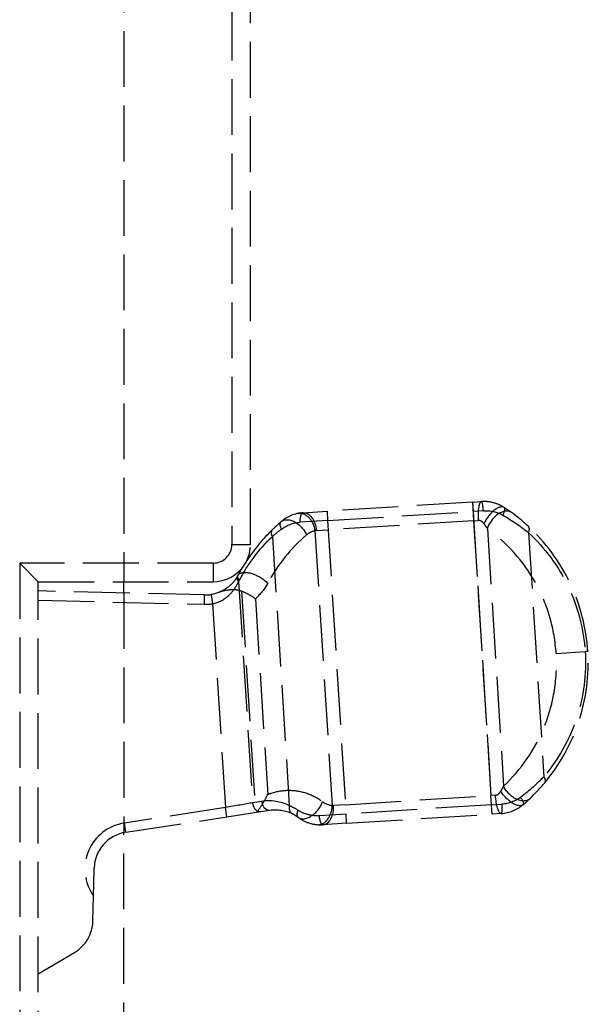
# Model space of a CAD drawing. Header units: millimetres. Extents: x -146 to 146, y 0 to 255.
# Tile 4 of 12: x -40 to -24, y 26 to 53. Entities that reach past the tile are written whole.
import ezdxf

# ---------------------------------------------------------------- set-up
doc = ezdxf.new("R2010")
doc.units = ezdxf.units.MM
doc.header["$LTSCALE"] = 10
doc.linetypes.add('ALLCAD_Strich', pattern=[0.2, 0.15, -0.05])
doc.layers.add('BESCH_KONT_sich_schn_grun_2d', color=10, linetype='Continuous')

msp = doc.modelspace()

# ---------------------------------------------------------------- linework, layer by layer
at = {"layer": 'BESCH_KONT_sich_schn_grun_2d', "linetype": 'ALLCAD_Strich'}
for p, q in [((-36.8, 234.589), (-36.8, 37.8)), ((-33.9, 151.3), (-33.9, 38.8)), ((-33.4, 38.8), (-33.4, 151.3)), ((-27.439, 39.937), (-31.344, 39.691)), ((-27.439, 39.937), (-27.194, 39.952)), ((-27.439, 39.937), (-27.423, 39.687)), ((-27.437, 39.937), (-27.406, 39.438)), ((-31.989, 39.651), (-31.344, 39.691)), ((-31.344, 39.691), (-31.328, 39.442)), ((-31.328, 39.442), (-27.423, 39.687)), ((-27.144, 39.705), (-27.423, 39.687)), ((-27.423, 39.687), (-26.927, 31.806)), ((-31.328, 39.442), (-32.062, 39.395)), ((-31.328, 39.442), (-30.833, 31.56)), ((-27.406, 39.438), (-31.313, 39.192)), ((-27.406, 39.438), (-27.284, 39.446)), ((-27.406, 39.438), (-26.941, 32.056)), ((-31.669, 39.165), (-31.205, 31.793)), ((-31.635, 39.172), (-31.313, 39.192)), ((-27.038, 39.232), (-26.603, 32.306)), ((-32.813, 39.015), (-32.358, 31.784)), ((-25.931, 39.114), (-25.519, 32.561)), ((-33.9, 38.8), (-33.4, 38.8)), ((-39.601, 38.3), (-39.101, 37.8)), ((-34.4, 38.3), (-39.601, 38.3)), ((-39.601, 38.3), (-39.601, 8.771)), ((-34.4, 38.3), (-34.4, 37.8)), ((-39.101, 8.771), (-39.101, 37.8)), ((-39.101, 37.8), (-34.4, 37.8)), ((-36.8, 37.495), (-36.8, 37.8)), ((-33.72, 37.804), (-33.346, 31.86)), ((-34.643, 37.442), (-39.101, 37.551)), ((-39.101, 37.301), (-34.649, 37.192)), ((-36.8, 37.495), (-36.8, 31.059)), ((-34.643, 37.442), (-34.649, 37.192)), ((-34.459, 37.454), (-34.42, 37.208)), ((-33.639, 37.542), (-33.265, 31.603)), ((-33.268, 37.34), (-32.937, 32.085)), ((-34.42, 37.208), (-34.075, 31.731)), ((-25.189, 35.872), (-24.411, 35.921)), ((-24.338, 35.925), (-24.411, 35.921)), ((-30.848, 31.81), (-26.941, 32.056)), ((-26.82, 32.063), (-26.941, 32.056)), ((-26.91, 31.557), (-26.941, 32.056)), ((-33.1, 31.897), (-33.346, 31.86)), ((-30.848, 31.81), (-31.168, 31.79)), ((-26.927, 31.806), (-30.833, 31.56)), ((-26.927, 31.806), (-26.649, 31.824)), ((-26.912, 31.557), (-26.927, 31.806)), ((-34.075, 31.731), (-36.786, 31.316)), ((-36.748, 31.068), (-34.037, 31.484)), ((-34.037, 31.484), (-34.075, 31.731)), ((-34.037, 31.484), (-33.125, 31.624)), ((-33.125, 31.624), (-32.879, 31.662)), ((-31.56, 31.515), (-30.833, 31.56)), ((-30.817, 31.311), (-30.833, 31.56)), ((-30.817, 31.311), (-26.912, 31.557)), ((-26.667, 31.572), (-26.912, 31.557)), ((-36.748, 31.068), (-36.786, 31.316)), ((-30.817, 31.311), (-31.456, 31.271)), ((-36.8, 1), (-36.8, 31.059)), ((-37.599, 30.082), (-37.599, 30.109)), ((-37.636, 28.677), (-37.618, 29.36)), ((-39.101, 27.269), (-38.128, 27.842))]:
    msp.add_line(p, q, dxfattribs=at)
for centre, radius, start, end in [((-34.4, 38.8), 1, 270, 0), ((-34.4, 38.8), 0.5, 270, 0), ((-34.618, 38.442), 1, 268.601, 279.1415), ((-34.618, 38.442), 1.25, 268.601, 279.1415), ((-36.602, 30.082), 1.247, 98.4604, 215.4222), ((-36.602, 30.082), 0.997, 98.3951, 178.5003), ((-38.636, 28.704), 1, 300.5055, 358.5003)]:
    msp.add_arc(centre, radius, start, end, dxfattribs=at)
for centre, major_axis, ratio, start_param, end_param in [((-27.163, 39.453), (-0.031, 0.499), 0.243408, 0, 1.570796), ((-27.178, 39.703), (-0.016, 0.25), 0.135973, -1.570796, 0), ((-26.857, 39.372), (0.275, 0.418), 0.459925, 0, 1.903378), ((-26.685, 39.254), (0.294, 0.405), 0.610589, 0, 2.037913), ((-26.719, 39.581), (0.137, 0.209), 0.316875, -1.337164, 0), ((-30.226, 36.289), (2.656, 3.52), 0.878759, 1.3939, 1.640292), ((-31.662, 38.861), (0.346, 0.173), 0.755427, 1.230211, 1.888637), ((-26.108, 39.103), (0.169, 0.184), 0.568566, -1.034409, 0), ((-29.737, 36.25), (2.5, 3.107), 0.881859, 1.360219, 1.781304), ((-30.8, 34.667), (0.329, -5.227), 0.695967, -2.348122, -2.297775), ((-34.529, 38.278), (0.527, 0.946), 0.866224, -1.590188, -1.551405), ((-33.162, 31.871), (0.038, -0.247), 0.734303, -1.636504, 0), ((-32.871, 30.915), (1.111, -0.17), 0.884616, 1.230102, 1.911643), ((-32.917, 31.909), (0.038, -0.247), 0.734303, -1.636504, 0), ((-32.174, 31.796), (-0.11, -0.224), 0.686197, -1.197645, 0), ((-31.82, 31.87), (-0.301, -0.399), 0.613028, 0, 2.055357), ((-31.562, 31.771), (-0.044, -0.498), 0.711014, 0, 1.67843), ((-31.14, 32.348), (0.201, 0.524), 0.94283, -3.405862, -2.878701), ((-31.487, 31.77), (0.031, -0.499), 0.639894, 0, 1.570796), ((-31.97, 31.67), (-0.151, -0.2), 0.52109, -1.150046, 0), ((-31.471, 31.52), (0.016, -0.25), 0.355497, -1.570796, 0)]:
    msp.add_ellipse(centre, major_axis=major_axis, ratio=ratio, start_param=start_param, end_param=end_param, dxfattribs=at)
at = {"layer": 'BESCH_KONT_sich_schn_grun_2d', "linetype": 'ALLCAD_Strich', "extrusion": (0, 0, -1)}
for centre, major_axis, ratio, start_param, end_param in [((-32.413, 39.223), (-0.162, 0.19), 0.523176, -1.196413, 0), ((-32.251, 39.033), (-0.325, 0.38), 0.633062, 0, 2.014604), ((-32.026, 39.142), (-0.1, 0.49), 0.711621, 0, 1.670004), ((-31.973, 39.401), (-0.016, 0.25), 0.358752, -1.570796, 0), ((-31.957, 39.152), (-0.031, 0.499), 0.645754, 0, 1.570796), ((-32.629, 39.026), (-0.174, 0.18), 0.637164, -1.073453, 0), ((-30.37, 36.248), (-2.522, -3.34), 0.877883, -4.889109, -4.53563), ((-33.536, 37.815), (-0.216, 0.125), 0.515858, -0.911922, 0), ((-33.516, 37.852), (-0.22, 0.118), 0.496162, -0.894919, 0), ((-34.4, 38.32), (-0.421, -0.757), 0.86622, -1.590188, -1.551405), ((-33.296, 37.734), (-0.441, 0.236), 0.473887, 0, 2.224374), ((-33.964, 38.227), (-0.81, -1.016), 0.861429, -1.781523, -1.370053), ((-25.695, 32.55), (0.191, -0.161), 0.568566, -1.034409, 0), ((-26.25, 32.329), (0.342, -0.365), 0.610589, 0, 2.037913), ((-26.698, 32.071), (0.031, -0.499), 0.243408, 0, 1.570796), ((-26.405, 32.19), (0.325, -0.38), 0.459925, 0, 1.903378), ((-26.242, 32), (0.162, -0.19), 0.316875, -1.337164, 0), ((-26.682, 31.821), (0.016, -0.25), 0.135973, -1.570796, 0), ((-32.694, 30.878), (-0.888, 0.136), 0.882402, 1.228963, 1.911989)]:
    msp.add_ellipse(centre, major_axis=major_axis, ratio=ratio, start_param=start_param, end_param=end_param, dxfattribs=at)
at = {"layer": 'BESCH_KONT_sich_schn_grun_2d', "linetype": 'ALLCAD_Strich'}
for points in [[(-27.131, 39.954), (-27.152, 39.954), (-27.173, 39.954), (-27.194, 39.952)], [(-27.144, 39.705), (-26.958, 39.717), (-26.777, 39.675), (-26.623, 39.587)], [(-25.938, 39.287), (-26.126, 39.46), (-26.339, 39.63), (-26.582, 39.79)], [(-32.575, 39.413), (-32.657, 39.343), (-32.733, 39.274), (-32.803, 39.206)], [(-31.989, 39.651), (-32.212, 39.637), (-32.415, 39.55), (-32.575, 39.413)], [(-26.623, 39.587), (-26.361, 39.437), (-26.132, 39.277), (-25.931, 39.114)], [(-32.813, 39.015), (-32.737, 39.08), (-32.654, 39.146), (-32.565, 39.213)], [(-32.565, 39.213), (-32.426, 39.318), (-32.255, 39.383), (-32.062, 39.395)], [(-31.635, 39.172), (-31.647, 39.171), (-31.659, 39.169), (-31.669, 39.165)], [(-27.038, 39.232), (-27.066, 39.272), (-27.096, 39.313), (-27.128, 39.355)], [(-25.519, 32.561), (-25.698, 32.375), (-25.905, 32.188), (-26.146, 32.006)], [(-26.676, 32.173), (-26.65, 32.218), (-26.625, 32.263), (-26.603, 32.306)], [(-26.08, 31.81), (-25.859, 31.999), (-25.669, 32.194), (-25.504, 32.389)], [(-26.146, 32.006), (-26.288, 31.899), (-26.462, 31.835), (-26.649, 31.824)], [(-33.346, 31.86), (-33.526, 31.828), (-33.81, 31.778), (-34.075, 31.731)], [(-32.127, 31.66), (-32.206, 31.712), (-32.284, 31.752), (-32.358, 31.784)], [(-31.205, 31.793), (-31.194, 31.79), (-31.181, 31.789), (-31.168, 31.79)], [(-26.667, 31.572), (-26.447, 31.586), (-26.243, 31.671), (-26.08, 31.81)], [(-32.284, 31.571), (-32.232, 31.546), (-32.177, 31.513), (-32.121, 31.471)], [(-37.618, 29.36), (-37.612, 29.603), (-37.605, 29.862), (-37.599, 30.082)]]:
    msp.add_open_spline(points, degree=3, dxfattribs=at)
for points, knots in [([(-26.582, 39.79), (-26.663, 39.843), (-26.75, 39.884), (-26.843, 39.912), (-26.936, 39.94), (-27.033, 39.954), (-27.131, 39.954)], [0, 0, 0, 0, 0.0002951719, 0.0002951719, 0.0002951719, 0.0005903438, 0.0005903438, 0.0005903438, 0.0005903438]), ([(-27.128, 39.355), (-27.147, 39.38), (-27.168, 39.402), (-27.221, 39.437), (-27.251, 39.448), (-27.284, 39.446)], [0, 0, 0, 0, 0.0000986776, 0.0000986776, 0.0001973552, 0.0001973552, 0.0001973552, 0.0001973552]), ([(-25.189, 35.872), (-25.21, 36.194), (-25.266, 36.523), (-25.359, 36.845), (-25.451, 37.16), (-25.578, 37.468), (-25.738, 37.758), (-26.062, 38.346), (-26.521, 38.856), (-27.038, 39.232)], [0, 0, 0, 0, 0.2227044, 0.2227044, 0.2227044, 0.440132, 0.440132, 0.440132, 0.8804037, 0.8804037, 0.8804037, 0.8804037]), ([(-24.338, 35.925), (-24.377, 36.545), (-24.537, 37.18), (-24.813, 37.761), (-25.09, 38.342), (-25.482, 38.866), (-25.938, 39.287)], [0, 0, 0, 0, 0.3815148, 0.3815148, 0.3815148, 0.7630789, 0.7630789, 0.7630789, 0.7630789]), ([(-25.931, 39.114), (-25.498, 38.715), (-25.125, 38.216), (-24.863, 37.664), (-24.6, 37.112), (-24.448, 36.509), (-24.411, 35.921)], [5.5201064, 5.5201064, 5.5201064, 5.5201064, 5.9016723, 5.9016723, 5.9016723, 6.2831853, 6.2831853, 6.2831853, 6.2831853]), ([(-33.753, 37.941), (-33.769, 37.912), (-33.787, 37.884), (-33.807, 37.857), (-33.826, 37.83), (-33.847, 37.804), (-33.87, 37.778), (-33.915, 37.728), (-33.967, 37.679), (-34.026, 37.636), (-34.029, 37.634), (-34.031, 37.632), (-34.034, 37.63), (-34.15, 37.546), (-34.298, 37.48), (-34.459, 37.454)], [0, 0, 0, 0, 0.0001233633, 0.0001233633, 0.0001233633, 0.0002467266, 0.0002467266, 0.0002467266, 0.0004934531, 0.0004934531, 0.0004934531, 0.0005044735, 0.0005044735, 0.0005044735, 0.0009869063, 0.0009869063, 0.0009869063, 0.0009869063]), ([(-34.42, 37.208), (-34.251, 37.239), (-34.101, 37.324), (-33.927, 37.485), (-33.876, 37.544), (-33.788, 37.669), (-33.751, 37.735), (-33.72, 37.804)], [0, 0, 0, 0, 0.000506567, 0.000506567, 0.00075985, 0.00075985, 0.001013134, 0.001013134, 0.001013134, 0.001013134]), ([(-33.639, 37.542), (-33.69, 37.562), (-33.745, 37.573), (-33.852, 37.583), (-33.905, 37.582), (-34.063, 37.567), (-34.171, 37.541), (-34.271, 37.504)], [0.00001209, 0.00001209, 0.00001209, 0.00001209, 0.016446, 0.016446, 0.03220922, 0.03220922, 0.06391096, 0.06391096, 0.06391096, 0.06391096]), ([(-33.268, 37.34), (-33.269, 37.341), (-33.27, 37.341), (-33.318, 37.377), (-33.375, 37.413), (-33.5, 37.482), (-33.568, 37.515), (-33.639, 37.542)], [-0.00035948, -0.00035948, -0.00035948, -0.00035948, 0, 0, 0.0225868, 0.0225868, 0.04546235, 0.04546235, 0.04546235, 0.04546235]), ([(-26.603, 32.306), (-26.136, 32.744), (-25.744, 33.307), (-25.497, 33.931), (-25.375, 34.239), (-25.287, 34.561), (-25.236, 34.884), (-25.184, 35.216), (-25.169, 35.549), (-25.189, 35.872)], [5.4027816, 5.4027816, 5.4027816, 5.4027816, 5.8430533, 5.8430533, 5.8430533, 6.0604809, 6.0604809, 6.0604809, 6.2831853, 6.2831853, 6.2831853, 6.2831853]), ([(-24.411, 35.921), (-24.374, 35.332), (-24.449, 34.715), (-24.64, 34.134), (-24.832, 33.553), (-25.139, 33.012), (-25.519, 32.561)], [0, 0, 0, 0, 0.381513, 0.381513, 0.381513, 0.7630789, 0.7630789, 0.7630789, 0.7630789]), ([(-25.504, 32.389), (-25.104, 32.864), (-24.781, 33.433), (-24.579, 34.045), (-24.378, 34.656), (-24.299, 35.306), (-24.338, 35.925)], [5.5201064, 5.5201064, 5.5201064, 5.5201064, 5.9016705, 5.9016705, 5.9016705, 6.2831853, 6.2831853, 6.2831853, 6.2831853]), ([(-33.229, 31.608), (-33.171, 31.685), (-33.116, 31.765), (-33.02, 31.924), (-32.976, 32.004), (-32.939, 32.082), (-32.938, 32.084), (-32.937, 32.085)], [0.00000101, 0.00000101, 0.00000101, 0.00000101, 0.02882529, 0.02882529, 0.05736786, 0.05736786, 0.05781151, 0.05781151, 0.05781151, 0.05781151]), ([(-32.937, 32.085), (-32.904, 32.098), (-32.87, 32.111), (-32.834, 32.122), (-32.686, 32.171), (-32.524, 32.197), (-32.36, 32.196), (-32.2, 32.195), (-32.038, 32.168), (-31.887, 32.116), (-31.731, 32.064), (-31.587, 31.986), (-31.463, 31.892)], [1.246711, 1.246711, 1.246711, 1.246711, 1.32224, 1.32224, 1.32224, 1.642371, 1.642371, 1.642371, 1.956457, 1.956457, 1.956457, 2.280333, 2.280333, 2.280333, 2.280333]), ([(-26.82, 32.063), (-26.787, 32.065), (-26.758, 32.08), (-26.71, 32.121), (-26.692, 32.146), (-26.676, 32.173)], [0, 0, 0, 0, 0.0001006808, 0.0001006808, 0.0002013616, 0.0002013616, 0.0002013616, 0.0002013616]), ([(-31.56, 31.515), (-31.666, 31.508), (-31.769, 31.519), (-31.96, 31.569), (-32.047, 31.608), (-32.127, 31.66)], [0, 0, 0, 0, 0.0003391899, 0.0003391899, 0.0006783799, 0.0006783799, 0.0006783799, 0.0006783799]), ([(-32.121, 31.471), (-32.028, 31.4), (-31.926, 31.348), (-31.699, 31.278), (-31.579, 31.263), (-31.456, 31.271)], [0, 0, 0, 0, 0.0003791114, 0.0003791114, 0.0007582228, 0.0007582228, 0.0007582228, 0.0007582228])]:
    msp.add_open_spline(points, degree=3, knots=knots, dxfattribs=at)

doc.saveas('drawing.dxf')
